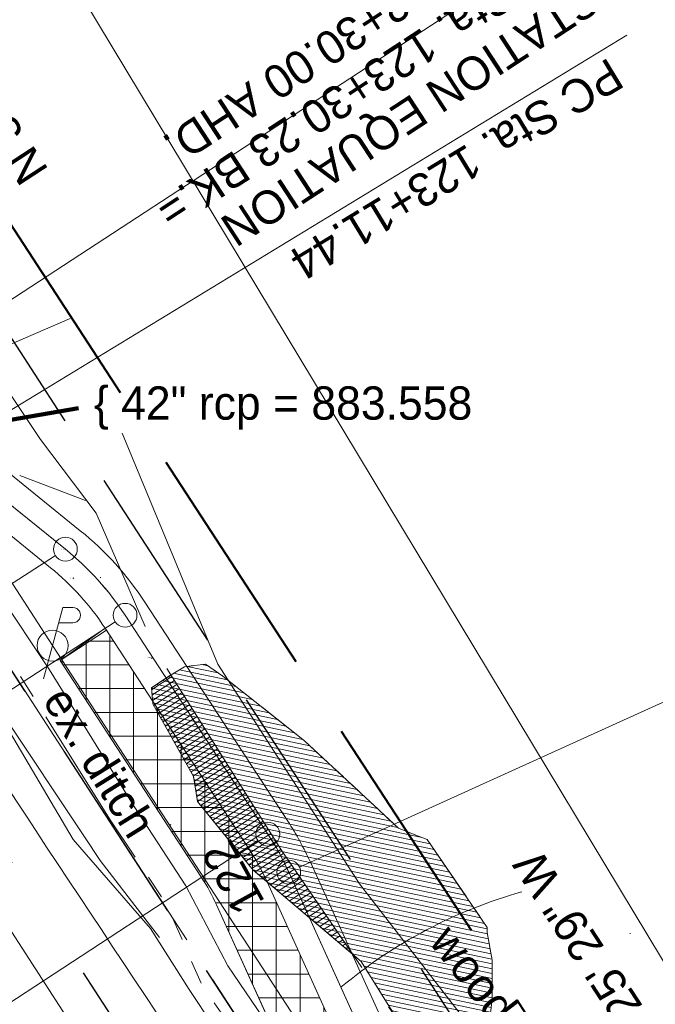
# Model space of a CAD drawing. Header units: feet. Extents: x 2433273 to 2447442, y 555003 to 575201.
# Tile 63 of 226: x 2438856 to 2438990, y 562594 to 562801. Entities that reach past the tile are written whole.
import ezdxf
from ezdxf.enums import TextEntityAlignment as Align

# ---------------------------------------------------------------- set-up
doc = ezdxf.new("R2010")
doc.units = ezdxf.units.FT
doc.header["$LTSCALE"] = 50
doc.header["$MEASUREMENT"] = 0
for name, pattern in [('cl20', [100, 5, -5, 80, -5, 5]), ('cl50', [100, 7.5, -7.5, 70, -7.5, 7.5]), ('constlimit', [0.85, 0.65, -0.1, -0.1]), ('DGN Style 2', [484.236387, 290.541832, -193.694555]), ('DGN Style 3', [677.930942, 484.236387, -193.694555]), ('esmtshpr', [5.35, 1, -0.175, -0.175, 4]), ('esmtuex', [4.65, 0.8, -0.275, -0.275, 0.8, -0.3, 0.8, -0.3, 0.8, -0.3]), ('fencepr', [1, 0.925, 0.075]), ('rowex', [4.85, 0.8, -0.375, -0.375, 0.8, -0.3, 0.8, -0.3, 0.8, -0.3]), ('stream', [1.4, 0.7, -0.1, 0.1, -0.1, 0.1, -0.1, 0.1, -0.1]), ('treelt', [0.3, -0.15, -0.15])]:
    doc.linetypes.add(name, pattern=pattern)
for name, color, linetype, lineweight in [('DR_X_Ditch', 133, 'stream', 0), ('EV_Ecological_Wetlands', 151, 'stream', 13), ('GE_P_CL_50', 7, 'cl50', 13), ('PV_P_Bikeway', 193, 'Continuous', 13), ('PV_X_EOP', 7, 'DGN Style 3', 0), ('RD_P_Fence', 230, 'fencepr', 13), ('RD_X_GR_Lt', 97, 'Continuous', 0), ('RW_P_Const_Limits', 120, 'constlimit', 0), ('RW_P_Esmt_SH', 193, 'esmtshpr', 40), ('RW_X_CL_20', 6, 'cl20', 0), ('RW_X_Esmt_U', 6, 'esmtuex', 30), ('RW_X_Fee_RW', 6, 'rowex', 30), ('SV_X_Break_Lines', 4, 'DGN Style 2', 0), ('SV_X_Text', 7, 'Continuous', 0), ('UT_X_Electric_Cells', 1, 'Continuous', 0), ('UT_X_Overhead_Electric', 1, 'Continuous', 0), ('VG_P_Cells', 3, 'Continuous', 13), ('VG_X_Tree_Line_Lt', 3, 'treelt', 0)]:
    doc.layers.add(name, color=color, linetype=linetype, lineweight=lineweight)
doc.layers.add('GK_Visualization', color=30, linetype='Continuous', lineweight=13, plot=False)
doc.styles.add('Slanted-Normal LS 0.50', font='font31.shx', dxfattribs={"height": 0.14})
doc.styles.add('Slanted-Normal LS 0.50_0', font='font31.shx')
doc.styles.add('Style-font30', font='font30.shx')
doc.styles.add('Style-font31', font='font31.shx')
doc.dimstyles.new('Dec-0  Slanted', dxfattribs={"dimscale": 50, "dimtxt": 0.14, "dimasz": 0.14, "dimexe": 0.07, "dimexo": 0.07, "dimgap": 0.07, "dimtad": 1, "dimdec": 0, "dimzin": 3, "dimdsep": 46, "dimtxsty": 'Slanted-Normal LS 0.50_0', "dimcen": 0.09, "dimclrd": 97, "dimclre": 97, "dimclrt": 7, "dimadec": 0, "dimazin": 3, "dimtfac": 1, "dimtdec": 0, "dimtofl": 0, "dimtmove": 1, "dimatfit": 1, "dimfxl": 1, "dimtzin": 3, "dimlwd": 0, "dimlwe": 0, "dimarcsym": 0})

# ---------------------------------------------------------------- blocks, each defined once
blk = doc.blocks.new('X_24')
at = {"layer": 'GK_Visualization', "color": 1, "linetype": 'Continuous', "lineweight": 0}
for p, q in [((-0.07, -0.07), (0.07, 0.07)), ((-0.07, 0.07), (0.07, -0.07))]:
    blk.add_line(p, q, dxfattribs=at)
blk = doc.blocks.new('X_25')
at = {"layer": 'GK_Visualization', "color": 1, "linetype": 'Continuous', "lineweight": 0}
for p, q in [((-0.07, -0.07), (0.07, 0.07)), ((-0.07, 0.07), (0.07, -0.07))]:
    blk.add_line(p, q, dxfattribs=at)
blk = doc.blocks.new('X_56')
at = {"layer": 'GK_Visualization', "color": 1, "linetype": 'Continuous', "lineweight": 0}
for p, q in [((-0.07, -0.07), (0.07, 0.07)), ((-0.07, 0.07), (0.07, -0.07))]:
    blk.add_line(p, q, dxfattribs=at)
blk = doc.blocks.new('X_154')
at = {"layer": 'GK_Visualization', "color": 1, "linetype": 'Continuous', "lineweight": 0}
for p, q in [((-0.07, -0.07), (0.07, 0.07)), ((-0.07, 0.07), (0.07, -0.07))]:
    blk.add_line(p, q, dxfattribs=at)
blk = doc.blocks.new('X_155')
at = {"layer": 'GK_Visualization', "color": 1, "linetype": 'Continuous', "lineweight": 0}
for p, q in [((-0.07, -0.07), (0.07, 0.07)), ((-0.07, 0.07), (0.07, -0.07))]:
    blk.add_line(p, q, dxfattribs=at)
blk = doc.blocks.new('X_156')
at = {"layer": 'GK_Visualization', "color": 1, "linetype": 'Continuous', "lineweight": 0}
for p, q in [((-0.07, -0.07), (0.07, 0.07)), ((-0.07, 0.07), (0.07, -0.07))]:
    blk.add_line(p, q, dxfattribs=at)
blk = doc.blocks.new('X_157')
at = {"layer": 'GK_Visualization', "color": 1, "linetype": 'Continuous', "lineweight": 0}
for p, q in [((-0.07, -0.07), (0.07, 0.07)), ((-0.07, 0.07), (0.07, -0.07))]:
    blk.add_line(p, q, dxfattribs=at)
blk = doc.blocks.new('SURVPN-CROSS_91')
at = {"layer": 'GK_Visualization', "color": 30, "linetype": 'Continuous', "lineweight": 0}
for p, q in [((0.07, 0), (-0.07, 0)), ((0, 0.07), (0, -0.07))]:
    blk.add_line(p, q, dxfattribs=at)
blk = doc.blocks.new('SURVPN-CROSS_92')
at = {"layer": 'GK_Visualization', "color": 30, "linetype": 'Continuous', "lineweight": 0}
for p, q in [((0.07, 0), (-0.07, 0)), ((0, 0.07), (0, -0.07))]:
    blk.add_line(p, q, dxfattribs=at)
blk = doc.blocks.new('SURVPN-CROSS_93')
at = {"layer": 'GK_Visualization', "color": 30, "linetype": 'Continuous', "lineweight": 0}
for p, q in [((0.07, 0), (-0.07, 0)), ((0, 0.07), (0, -0.07))]:
    blk.add_line(p, q, dxfattribs=at)
blk = doc.blocks.new('SURVPN-CROSS_94')
at = {"layer": 'GK_Visualization', "color": 30, "linetype": 'Continuous', "lineweight": 0}
for p, q in [((0.07, 0), (-0.07, 0)), ((0, 0.07), (0, -0.07))]:
    blk.add_line(p, q, dxfattribs=at)
blk = doc.blocks.new('SURVPN-CROSS_95')
at = {"layer": 'GK_Visualization', "color": 30, "linetype": 'Continuous', "lineweight": 0}
for p, q in [((0.07, 0), (-0.07, 0)), ((0, 0.07), (0, -0.07))]:
    blk.add_line(p, q, dxfattribs=at)
blk = doc.blocks.new('SURVPN-CROSS_96')
at = {"layer": 'GK_Visualization', "color": 30, "linetype": 'Continuous', "lineweight": 0}
for p, q in [((0.07, 0), (-0.07, 0)), ((0, 0.07), (0, -0.07))]:
    blk.add_line(p, q, dxfattribs=at)
blk = doc.blocks.new('SURVPN-CROSS_97')
at = {"layer": 'GK_Visualization', "color": 30, "linetype": 'Continuous', "lineweight": 0}
for p, q in [((0.07, 0), (-0.07, 0)), ((0, 0.07), (0, -0.07))]:
    blk.add_line(p, q, dxfattribs=at)
blk = doc.blocks.new('SURVPN-CROSS_98')
at = {"layer": 'GK_Visualization', "color": 30, "linetype": 'Continuous', "lineweight": 0}
for p, q in [((0.07, 0), (-0.07, 0)), ((0, 0.07), (0, -0.07))]:
    blk.add_line(p, q, dxfattribs=at)
blk = doc.blocks.new('SURVPN-CROSS_103')
at = {"layer": 'GK_Visualization', "color": 30, "linetype": 'Continuous', "lineweight": 0}
for p, q in [((0.07, 0), (-0.07, 0)), ((0, 0.07), (0, -0.07))]:
    blk.add_line(p, q, dxfattribs=at)
blk = doc.blocks.new('PP_25')
at = {"layer": 'UT_X_Electric_Cells', "color": 1, "linetype": 'Continuous', "lineweight": 0}
for p, q in [((0.0428, 0.16), (-0.0375, -0.14)), ((0.0428, 0.16), (0.0853, 0.16)), ((0.0258, 0.0962), (0.0853, 0.0962))]:
    blk.add_line(p, q, dxfattribs=at)
blk.add_circle((0, 0), 0.065, dxfattribs=at)
at = {"layer": 'UT_X_Electric_Cells', "color": 1, "linetype": 'Continuous', "lineweight": 0, "extrusion": (0, 0, -1)}
blk.add_arc((-0.086, 0.1281), 0.0319, 88.8767, 271.1233, dxfattribs=at)

msp = doc.modelspace()

# ---------------------------------------------------------------- hatches: boundary and pattern name
at = {"layer": 'EV_Ecological_Wetlands', "linetype": 'Continuous'}
h = msp.add_hatch(dxfattribs=at)
h.set_pattern_fill('HATCH', color=256, style=0, pattern_type=2)
h.set_pattern_definition([(168.13908, (2438971.1135, 562442.503), (-0.2055368, -0.9786494), [])])
h.paths.add_polyline_path([(2438935.67, 562630.7), (2438915.95, 562649.03), (2438898.73, 562662.64), (2438895.12, 562665.14), (2438890.67, 562664.59), (2438887.9, 562662.92), (2438883.73, 562660.14), (2438884.01, 562656.81), (2438892.62, 562641.53), (2438893.45, 562636.25), (2438905.15, 562621.84), (2438927.85, 562602.64), (2438942.39, 562579.36), (2438980.8, 562529.32), (2439025.03, 562464.14), (2439072.59, 562388.74), (2439073.14, 562386.14), (2439071.94, 562383.86), (2439059.56, 562366.54), (2439066.63, 562355.67), (2439097.34, 562362.09), (2439104.01, 562365.7), (2439115.12, 562372.82), (2439097.12, 562400.5), (2439096.81, 562400.96), (2439048.1, 562472.37), (2439033.58, 562493.65), (2438979.13, 562573.48), (2438972.83, 562577.68), (2438960.67, 562584.31), (2438958.45, 562585.42), (2438955.12, 562588.2), (2438954.84, 562589.87), (2438955.4, 562594.87), (2438955.4, 562602.92), (2438954.36, 562608.75), (2438954.36, 562609.79), (2438941.75, 562628.27), (2438939.01, 562629.31)])
h = msp.add_hatch(dxfattribs=at)
h.set_pattern_fill('HATCH', color=256, style=0, pattern_type=2)
h.set_pattern_definition([(213.139, (2438897.7607, 562640.2515), (0.546673, -0.837346), [])])
h.paths.add_polyline_path([(2438911.18, 562625.88), (2438887.85, 562662.89), (2438883.73, 562660.14), (2438884.01, 562656.81), (2438892.62, 562641.53), (2438893.45, 562636.25), (2438905.15, 562621.84), (2438926.12, 562604.1)])
at = {"layer": 'VG_P_Cells', "lineweight": 0}
h = msp.add_hatch(dxfattribs=at)
h.set_pattern_fill('ANSI37', color=256, scale=40, angle=45, style=0)
h.paths.add_polyline_path([(2438929.96, 562572.97, -0.038042), (2438925.2, 562581.63), (2438908.07, 562619.36, 0.038042), (2438904.04, 562626.68), (2438874.01, 562672.68), (2438864.52, 562665.88), (2438894.28, 562620.31, -0.038042), (2438897.45, 562614.54), (2438914.58, 562576.81, 0.038042), (2438920.19, 562566.6), (2438926.99, 562556.19), (2438936.75, 562562.56)])

# ---------------------------------------------------------------- linework, layer by layer
at = {"layer": 'DR_X_Ditch', "ltscale": 0.500001, "flags": 128}
msp.add_lwpolyline([(2438866.64, 562737.78), (2438851.48, 562731.29), (2438845.14, 562723.07), (2438828.5, 562711.82)], dxfattribs=at)
at = {"layer": 'DR_X_Ditch', "flags": 128}
msp.add_lwpolyline([(2439070.86, 562331.38), (2439041.59, 562379.04), (2439018.47, 562411.94), (2438988.48, 562457.87), (2438960.45, 562500.75), (2438930.48, 562546.64), (2438894.62, 562597.22), (2438886.75, 562614.97), (2438874.9, 562632.61), (2438857.05, 562661.22), (2438844.34, 562681.01), (2438843.49, 562689.03), (2438846.12, 562698.59), (2438842.07, 562714.03), (2438846.58, 562728.37), (2438848.57, 562731.81)], dxfattribs=at)
at = {"layer": 'EV_Ecological_Wetlands', "linetype": 'Continuous', "flags": 128}
msp.add_lwpolyline([(2438954.84, 562589.87), (2438955.4, 562594.87), (2438955.4, 562602.92), (2438954.36, 562608.75), (2438954.36, 562609.79), (2438941.75, 562628.27), (2438939.01, 562629.31), (2438935.67, 562630.7), (2438935.67, 562630.7), (2438915.95, 562649.03), (2438898.73, 562662.64), (2438895.12, 562665.14), (2438890.67, 562664.59), (2438887.9, 562662.92), (2438883.73, 562660.14), (2438884.01, 562656.81), (2438892.62, 562641.53), (2438893.45, 562636.25), (2438905.15, 562621.84), (2438927.85, 562602.64), (2438942.39, 562579.36)], dxfattribs=at)
at = {"layer": 'EV_Ecological_Wetlands', "ltscale": 0.500001, "flags": 128}
msp.add_lwpolyline([(2438939.01, 562629.31), (2438941.75, 562628.27), (2438954.36, 562609.79), (2438954.36, 562608.75), (2438955.4, 562602.92), (2438955.4, 562594.87), (2438954.84, 562589.87), (2438955.12, 562588.2), (2438958.45, 562585.42), (2438960.67, 562584.31), (2438972.83, 562577.68), (2438979.13, 562573.48), (2439033.58, 562493.65), (2439048.1, 562472.37), (2439096.81, 562400.96), (2439097.12, 562400.5), (2439115.12, 562372.82), (2439104.01, 562365.7), (2439097.34, 562362.09), (2439066.63, 562355.67), (2439059.56, 562366.54), (2439071.94, 562383.86), (2439073.14, 562386.14), (2439072.59, 562388.74), (2439025.03, 562464.14), (2438980.8, 562529.32), (2438942.39, 562579.36), (2438927.85, 562602.64), (2438905.15, 562621.84), (2438893.45, 562636.25), (2438892.62, 562641.53), (2438884.01, 562656.81), (2438883.73, 562660.14), (2438887.9, 562662.92), (2438890.67, 562664.59), (2438895.12, 562665.14), (2438898.73, 562662.64), (2438915.95, 562649.03), (2438935.67, 562630.7), (2438939.01, 562629.31)], close=True, dxfattribs=at)
at = {"layer": 'EV_Ecological_Wetlands', "linetype": 'Continuous', "flags": 128}
msp.add_lwpolyline([(2438911.18, 562625.88), (2438887.85, 562662.89), (2438883.73, 562660.14), (2438884.01, 562656.81), (2438892.62, 562641.53), (2438893.45, 562636.25), (2438905.15, 562621.84), (2438926.12, 562604.1), (2438911.18, 562625.88)], close=True, dxfattribs=at)
at = {"layer": 'GE_P_CL_50', "linetype": 'Continuous'}
for p, q in [((2438829.3, 562725.45), (2438973.55, 562819.63)), ((2438842.06, 562711.18), (2438983.68, 562797.32)), ((2439071.87, 562693.75), (2438914.89, 562622.46)), ((2438863.55, 562687.94), (2438721.83, 562596.76)), ((2438876.11, 562674.05), (2438732.55, 562580.32)), ((2438906.14, 562628.05), (2438750.43, 562526.4)), ((2438910.51, 562625.62), (2438906.14, 562623.2))]:
    msp.add_line(p, q, dxfattribs=at)
at = {"layer": 'GE_P_CL_50'}
for p, q in [((2438865.65, 562689.3), (2438839.76, 562710.2)), ((2438908.23, 562629.42), (2438878.2, 562675.41)), ((2438929.75, 562583.69), (2438912.62, 562621.43))]:
    msp.add_line(p, q, dxfattribs=at)
at = {"layer": 'GE_P_CL_50', "linetype": 'Continuous'}
for centre in [(2438865.65, 562689.3), (2438878.2, 562675.41), (2438908.23, 562629.42), (2438912.62, 562621.43)]:
    msp.add_circle(centre, 2.5, dxfattribs=at)
at = {"layer": 'GE_P_CL_50'}
for centre, start, end in [((2438827.96, 562642.61), 33.1391, 51.084), ((2438857.99, 562596.62), 24.4246, 33.1391)]:
    msp.add_arc(centre, 60, start, end, dxfattribs=at)
at = {"layer": 'GE_P_CL_50', "linetype": 'Continuous', "extrusion": (0, 0, -1)}
msp.add_arc((-2438989.7, 562518.01), 103.18, 50.1636, 74.2248, dxfattribs=at)
at = {"layer": 'GK_Visualization', "color": 1, "flags": 128}
msp.add_lwpolyline([(2438934.14, 562575.7, -0.038042), (2438929.75, 562583.69), (2438912.62, 562621.43, 0.038042), (2438908.23, 562629.42), (2438878.2, 562675.41, 0.07846), (2438865.65, 562689.3), (2438839.76, 562710.2, -0.07846), (2438827.21, 562724.09)], format="xyb", dxfattribs=at)
at = {"layer": 'GK_Visualization', "color": 30}
for centre, start, end in [((2438827.96, 562642.61), 33.1391, 51.084), ((2438857.99, 562596.62), 24.4246, 33.1391)]:
    msp.add_arc(centre, 60, start, end, dxfattribs=at)
at = {"layer": 'PV_P_Bikeway'}
for p, q in [((2438868.79, 562693.19), (2438843.51, 562713.6)), ((2438862.51, 562685.41), (2438836, 562706.81)), ((2438912.42, 562632.15), (2438882.39, 562678.15)), ((2438904.04, 562626.68), (2438874.01, 562672.68)), ((2438934.31, 562585.76), (2438917.17, 562623.49)), ((2438925.2, 562581.63), (2438908.07, 562619.36))]:
    msp.add_line(p, q, dxfattribs=at)
for centre, radius, start, end in [((2438827.96, 562642.61), 65, 33.1391, 51.084), ((2438827.96, 562642.61), 55, 33.1391, 51.084), ((2438857.99, 562596.62), 65, 24.4246, 33.1391), ((2438857.99, 562596.62), 55, 24.4246, 33.1391)]:
    msp.add_arc(centre, radius, start, end, dxfattribs=at)
at = {"layer": 'PV_X_EOP'}
msp.add_open_spline([(2437738.68, 564441.35), (2437720.9, 564441.13), (2437703.13, 564440.92), (2437685.35, 564440.71), (2437668.56, 564440.51), (2437651.78, 564439.93), (2437634.99, 564439.67), (2437617.86, 564439.4), (2437600.73, 564439.47), (2437583.6, 564439.24), (2437563.34, 564438.98), (2437543.08, 564438.4), (2437522.83, 564437.92), (2437506.58, 564437.54), (2437490.35, 564436.67), (2437474.12, 564435.8), (2437461.69, 564435.14), (2437449.61, 564432.12), (2437437.43, 564429), (2437427.84, 564426.54), (2437419.51, 564423.22), (2437411.47, 564415.29), (2437404.31, 564408.23), (2437401.14, 564400.03), (2437400.27, 564391.69), (2437399.58, 564385.08), (2437400.88, 564377.83), (2437404.34, 564371.38), (2437407.05, 564366.35), (2437409.78, 564361.77), (2437414.16, 564358.52), (2437418.57, 564355.24), (2437422.98, 564352.16), (2437427.57, 564349.24), (2437442.23, 564339.91), (2437456.8, 564330.46), (2437471.58, 564321.33), (2437486.7, 564311.99), (2437501.8, 564302.64), (2437516.98, 564293.4), (2437532.81, 564283.78), (2437548.7, 564274.25), (2437564.52, 564264.6), (2437581.06, 564254.5), (2437597.57, 564244.35), (2437614.12, 564234.27), (2437628.9, 564225.26), (2437643.68, 564216.26), (2437658.47, 564207.25), (2437675.31, 564196.99), (2437692.15, 564186.71), (2437709, 564176.44), (2437724.77, 564166.84), (2437740.63, 564157.4), (2437756.41, 564147.81), (2437773.76, 564137.27), (2437791.07, 564126.66), (2437808.19, 564115.76), (2437822.45, 564106.67), (2437836.71, 564097.59), (2437850.97, 564088.5), (2437865.18, 564078.28), (2437879.39, 564068.06), (2437893.6, 564057.83), (2437906.73, 564046.82), (2437919.87, 564035.8), (2437933, 564024.79), (2437946.01, 564012.17), (2437959.03, 563999.55), (2437972.04, 563986.93), (2437983.58, 563973.64), (2437995.13, 563960.35), (2438006.67, 563947.06), (2438018.72, 563930.8), (2438030.78, 563914.53), (2438042.84, 563898.27), (2438052.04, 563884.46), (2438061.24, 563870.65), (2438070.45, 563856.84), (2438081.36, 563840.47), (2438091.62, 563823.66), (2438102.32, 563807.15), (2438111.24, 563793.38), (2438120.16, 563779.61), (2438129.09, 563765.84), (2438139.84, 563749.28), (2438150.66, 563732.76), (2438161.38, 563716.17), (2438171.62, 563700.32), (2438181.62, 563684.32), (2438191.65, 563668.33), (2438200.74, 563653.83), (2438209.82, 563639.31), (2438218.91, 563624.81), (2438227.94, 563610.41), (2438236.97, 563596.01), (2438246.02, 563581.63), (2438256.07, 563565.67), (2438266.52, 563549.97), (2438276.63, 563534.04), (2438287.44, 563517.02), (2438298.1, 563499.9), (2438308.91, 563482.88), (2438319.89, 563465.61), (2438331.01, 563448.42), (2438341.94, 563431.12), (2438351.22, 563416.44), (2438360.47, 563401.74), (2438369.72, 563387.04), (2438379.78, 563371.04), (2438389.69, 563354.94), (2438399.85, 563339.01), (2438411.76, 563320.35), (2438423.98, 563301.89), (2438435.99, 563283.3), (2438447.16, 563266.03), (2438458.31, 563248.75), (2438469.48, 563231.48), (2438479.92, 563215.33), (2438490.32, 563199.15), (2438500.89, 563183.08), (2438510.59, 563168.34), (2438520.32, 563153.62), (2438530.04, 563138.88), (2438540.36, 563123.21), (2438550.71, 563107.55), (2438561.01, 563091.86), (2438570.87, 563076.84), (2438580.36, 563061.59), (2438590.09, 563046.49), (2438600.15, 563030.88), (2438610.24, 563015.29), (2438620.3, 562999.68), (2438629.84, 562984.86), (2438639.27, 562969.97), (2438648.82, 562955.15), (2438658.88, 562939.55), (2438669.25, 562924.16), (2438679.37, 562908.59), (2438689.76, 562892.59), (2438699.94, 562876.45), (2438710.33, 562860.45), (2438720.18, 562845.3), (2438730.45, 562830.42), (2438740.2, 562815.21), (2438750.07, 562799.84), (2438759.91, 562784.45), (2438769.74, 562769.05), (2438779.89, 562753.17), (2438790.02, 562737.29), (2438800.16, 562721.41), (2438809.45, 562706.87), (2438818.77, 562692.35), (2438828.16, 562677.88), (2438838.5, 562661.93), (2438848.97, 562646.06), (2438859.42, 562630.18), (2438871.62, 562611.63), (2438884.06, 562593.24), (2438896.14, 562574.62), (2438907.46, 562557.18), (2438918.7, 562539.69), (2438929.95, 562522.21), (2438942.38, 562502.9), (2438954.78, 562483.58), (2438967.22, 562464.28), (2438977.57, 562448.22), (2438988.15, 562432.32), (2438998.56, 562416.3), (2439008.97, 562400.27), (2439018.91, 562383.94), (2439029.48, 562368.02), (2439039.3, 562353.25), (2439049.12, 562338.48), (2439058.94, 562323.71)], degree=3, knots=[0, 0, 0, 0, 0.008391, 0.008391, 0.008391, 0.016317, 0.016317, 0.016317, 0.024404, 0.024404, 0.024404, 0.033969, 0.033969, 0.033969, 0.041641, 0.041641, 0.041641, 0.047512, 0.047512, 0.047512, 0.052131, 0.052131, 0.052131, 0.056242, 0.056242, 0.056242, 0.059501, 0.059501, 0.059501, 0.062047, 0.062047, 0.062047, 0.064614, 0.064614, 0.064614, 0.072814, 0.072814, 0.072814, 0.081201, 0.081201, 0.081201, 0.089946, 0.089946, 0.089946, 0.099094, 0.099094, 0.099094, 0.107266, 0.107266, 0.107266, 0.116579, 0.116579, 0.116579, 0.125294, 0.125294, 0.125294, 0.134876, 0.134876, 0.134876, 0.142857, 0.142857, 0.142857, 0.285714, 0.285714, 0.285714, 0.428571, 0.428571, 0.428571, 0.571429, 0.571429, 0.571429, 0.714286, 0.714286, 0.714286, 0.857143, 0.857143, 0.857143, 0.860938, 0.860938, 0.860938, 0.865439, 0.865439, 0.865439, 0.869191, 0.869191, 0.869191, 0.873707, 0.873707, 0.873707, 0.878023, 0.878023, 0.878023, 0.881937, 0.881937, 0.881937, 0.885824, 0.885824, 0.885824, 0.890137, 0.890137, 0.890137, 0.894749, 0.894749, 0.894749, 0.899429, 0.899429, 0.899429, 0.903401, 0.903401, 0.903401, 0.907724, 0.907724, 0.907724, 0.912786, 0.912786, 0.912786, 0.917489, 0.917489, 0.917489, 0.921887, 0.921887, 0.921887, 0.925923, 0.925923, 0.925923, 0.930216, 0.930216, 0.930216, 0.934324, 0.934324, 0.934324, 0.938571, 0.938571, 0.938571, 0.942602, 0.942602, 0.942602, 0.946847, 0.946847, 0.946847, 0.95121, 0.95121, 0.95121, 0.955343, 0.955343, 0.955343, 0.959521, 0.959521, 0.959521, 0.963829, 0.963829, 0.963829, 0.967775, 0.967775, 0.967775, 0.972122, 0.972122, 0.972122, 0.977199, 0.977199, 0.977199, 0.981954, 0.981954, 0.981954, 0.987205, 0.987205, 0.987205, 0.991573, 0.991573, 0.991573, 0.995944, 0.995944, 0.995944, 1, 1, 1, 1], dxfattribs=at)
at = {"layer": 'RD_P_Fence'}
msp.add_line((2438869.91, 562699.52), (2438856.04, 562704.77), dxfattribs=at)
at = {"layer": 'RD_X_GR_Lt', "flags": 128}
msp.add_lwpolyline([(2438789.62, 562756.5), (2438802, 562733.4), (2438828.55, 562691.58), (2438852.46, 562654.64), (2438869.69, 562628.84), (2438872.95, 562623.85), (2438885.45, 562607.72)], dxfattribs=at)
at = {"layer": 'RW_P_Const_Limits'}
msp.add_line((2438860.39, 562712.37), (2438852.69, 562723.93), dxfattribs=at)
at = {"layer": 'RW_P_Const_Limits', "flags": 128}
for points in [[(2438860.39, 562712.37), (2438860.39, 562712.37), (2438860.39, 562712.37)], [(2438872.13, 562696.88), (2438860.39, 562712.37), (2438860.39, 562712.37)], [(2439032.27, 562467.26), (2439000.25, 562506.9), (2438968.43, 562545.48), (2438939.27, 562584.92), (2438911.18, 562625.88), (2438884.51, 562668.19), (2438872.13, 562696.88)], [(2439072.62, 562374.18), (2439038.89, 562411.88), (2439011.57, 562453.73), (2438973.13, 562485.02), (2438947.46, 562529.26), (2438915.96, 562569.08), (2438847.61, 562674.18), (2438831.37, 562687.64)]]:
    msp.add_lwpolyline(points, dxfattribs=at)
at = {"layer": 'RW_P_Esmt_SH'}
msp.add_line((2438987.96, 562552.62), (2438343.18, 563540.24), dxfattribs=at)
at = {"layer": 'RW_X_CL_20'}
msp.add_line((2439330.9, 561875.89), (2438239.32, 563554.6), dxfattribs=at)
msp.add_line((2439330.9, 561875.89), (2438239.32, 563554.6), dxfattribs=at)
at = {"layer": 'RW_X_Esmt_U'}
for p, q in [((2438325.64, 563436.53), (2439337.6, 561880.25)), ((2438396.72, 563437.28), (2439387.9, 561912.96))]:
    msp.add_line(p, q, dxfattribs=at)
at = {"layer": 'RW_X_Fee_RW'}
msp.add_line((2439355.99, 561892.33), (2438264.63, 563570.71), dxfattribs=at)
at = {"layer": 'SV_X_Break_Lines', "flags": 128}
for points in [[(2439939.08, 561027.64), (2439937, 561031.11), (2439929.28, 561042.55), (2439926.83, 561045.99), (2439928.12, 561046.65), (2439932.48, 561040.81), (2439939.08, 561031.11), (2439940.5, 561028.44), (2434762.32, 569617.07), (2434766.17, 569570.35), (2434771.59, 569523.5), (2434776.6, 569483.36), (2434783.98, 569457.22), (2434788.63, 569439.84), (2434794.69, 569434.9), (2434798.31, 569432.92), (2434803.06, 569435.73), (2434809.38, 569440.3), (2434807.88, 569450.49), (2434802.86, 569461.6), (2434798.94, 569493.67), (2434795.84, 569520.55), (2434790.67, 569569.8), (2434788.76, 569594.66)], [(2439065.44, 562327.77), (2439039.07, 562377.48), (2439014.86, 562409.73), (2438984.9, 562455.92), (2438957.03, 562498.4), (2438926.48, 562544.34), (2438891.71, 562596.75), (2438883.57, 562609.59), (2438867.28, 562628.3), (2438846.31, 562663.65), (2438844.56, 562668.91), (2438841.29, 562674.96), (2438836.16, 562685.52), (2438834.24, 562699.79), (2438827.62, 562698.94), (2438811.52, 562722.85), (2438800.91, 562739.72), (2438789.81, 562758.24), (2438783.5, 562759.91), (2438757.04, 562805.27), (2438727.25, 562847.38), (2438696.49, 562895.15), (2438668.64, 562941.92), (2438642.48, 562981.5), (2438608.66, 563032.42), (2438580.28, 563076.79), (2438548.33, 563125.91), (2438519.6, 563168.96), (2438490.04, 563215.64), (2438461.86, 563254.78), (2438461.66, 563254.88), (2438436.46, 563296.1), (2438429.65, 563309.01), (2438424.63, 563314.68)], [(2439074.22, 562333.78), (2439044.53, 562381.62), (2439024.9, 562409.07), (2439023.3, 562411.84), (2439022.21, 562415.74), (2438991.97, 562461.77), (2438964.29, 562504.27), (2438934.63, 562550.41), (2438899.84, 562601.77), (2438891, 562618.55), (2438880.09, 562635.25), (2438862.33, 562663.97), (2438851.53, 562680.06), (2438848.84, 562686.55), (2438850.01, 562701.57), (2438845.15, 562713.5), (2438848.59, 562725.42), (2438850.63, 562729.69)]]:
    msp.add_lwpolyline(points, dxfattribs=at)
at = {"layer": 'UT_X_Overhead_Electric', "flags": 128}
msp.add_lwpolyline([(2440484.94, 560125.89), (2440303.4, 560483.16), (2440077.36, 560814.73), (2439858.91, 561146.66), (2439663.79, 561442.6), (2439469.82, 561735.95), (2439281.04, 562024.84), (2439081.21, 562334.43), (2438862.95, 562669.03), (2438655.7, 562988.75), (2438247.85, 563617.47), (2438037.55, 563946.39), (2437842.2, 564172.7), (2437639.95, 564407.64)], dxfattribs=at)
at = {"layer": 'VG_P_Cells'}
for p, q in [((2438864.52, 562665.88), (2438874.29, 562672.26)), ((2438894.28, 562620.31), (2438864.52, 562665.88)), ((2438914.58, 562576.81), (2438897.45, 562614.54))]:
    msp.add_line(p, q, dxfattribs=at)
at = {"layer": 'VG_P_Cells', "lineweight": 0, "flags": 128}
msp.add_lwpolyline([(2438929.96, 562572.97, -0.038042), (2438925.2, 562581.63), (2438908.07, 562619.36, 0.038042), (2438904.04, 562626.68), (2438874.01, 562672.68), (2438864.52, 562665.88), (2438894.28, 562620.31, -0.038042), (2438897.45, 562614.54), (2438914.58, 562576.81, 0.038042), (2438920.19, 562566.6), (2438926.99, 562556.19), (2438936.75, 562562.56), (2438929.96, 562572.97)], format="xyb", close=True, dxfattribs=at)
at = {"layer": 'VG_P_Cells'}
msp.add_arc((2438857.99, 562596.62), 43.34, 24.4246, 33.1391, dxfattribs=at)
at = {"layer": 'VG_X_Tree_Line_Lt', "flags": 128}
msp.add_lwpolyline([(2439119.03, 562365.19), (2439100.47, 562365.57), (2439059.02, 562422.66), (2439018.97, 562485.58), (2438987.51, 562532.31), (2438960.2, 562576.72), (2438927.51, 562619), (2438897.71, 562665.13), (2438877.58, 562713.66)], dxfattribs=at)

# ---------------------------------------------------------------- block references
at = {"layer": 'GK_Visualization', "color": 30, "linetype": 'Continuous', "lineweight": 0}
for name, p in [('SURVPN-CROSS_103', (2438877.45, 562756.89)), ('SURVPN-CROSS_96', (2438865.65, 562689.3)), ('SURVPN-CROSS_98', (2438873.02, 562683.35)), ('SURVPN-CROSS_97', (2438878.2, 562675.41)), ('SURVPN-CROSS_92', (2438908.23, 562629.42)), ('SURVPN-CROSS_94', (2438910.73, 562625.59)), ('SURVPN-CROSS_93', (2438912.62, 562621.43)), ('SURVPN-CROSS_91', (2438984.38, 562608.5)), ('SURVPN-CROSS_95', (2438857.99, 562596.62))]:
    msp.add_blockref(name, p, dxfattribs=at)
at = {"layer": 'GK_Visualization', "color": 1, "linetype": 'Continuous', "lineweight": 0}
for name, p in [('X_157', (2438865.65, 562689.3)), ('X_25', (2438867.33, 562683.21)), ('X_156', (2438878.2, 562675.41)), ('X_24', (2438883.82, 562666.4)), ('X_56', (2438887.72, 562631.4)), ('X_155', (2438908.23, 562629.42)), ('X_154', (2438912.62, 562621.43))]:
    msp.add_blockref(name, p, dxfattribs=at)
at = {"layer": 'UT_X_Electric_Cells', "color": 1, "linetype": 'Continuous', "lineweight": 0, "xscale": 50, "yscale": 50, "zscale": 50}
msp.add_blockref('PP_25', (2438862.95, 562669.03), dxfattribs=at)

# ---------------------------------------------------------------- texts
at = {"layer": 'GE_P_CL_50', "linetype": 'Continuous', "style": 'Style-font31'}
for s, p in [('N 33%%d 08\' 21" W', (2438838.33, 562792.81)), ('N 24%%d 25\' 29" W', (2438977.55, 562595.21))]:
    msp.add_text(s, height=7, rotation=123.1391, dxfattribs=at).set_placement(p, align=Align.TOP_CENTER)
msp.add_text('PC Sta. 123+11.44', height=7, rotation=211.31, dxfattribs=at).set_placement((2438979.97, 562792.76))
msp.add_text('122', height=7, rotation=118.9067, dxfattribs=at).set_placement((2438903.95, 562621.99), align=Align.CENTER)
at = {"layer": 'GE_P_CL_50', "linetype": 'Continuous', "insert": (2438963.25, 562826.45), "char_height": 7, "attachment_point": 7, "rotation": 213.1391, "line_spacing_factor": 0.9, "style": 'Style-font31'}
msp.add_mtext('STATION EQUATION\\PPT Sta. 123+30.23 BK.=\\PSTA. 123+30.00 AHD.\\P', dxfattribs=at)
at = {"layer": 'GK_Visualization', "color": 1, "style": 'Style-font30'}
for s, p in [('TEMP10014', (2438865.65, 562689.3)), ('TEMP105', (2438867.33, 562683.21)), ('TEMP10013', (2438878.2, 562675.41)), ('TEMP104', (2438883.82, 562666.4)), ('TEMP36', (2438887.72, 562631.4)), ('TEMP10012', (2438908.23, 562629.42)), ('TEMP10011', (2438912.62, 562621.43))]:
    msp.add_text(s, height=0.14, dxfattribs=at).set_placement(p, align=Align.RIGHT)
at = {"layer": 'SV_X_Text', "style": 'Slanted-Normal LS 0.50'}
for s, rotation, p in [('ex. ditch', 301.9556, (2438860.68, 562657.51)), ('wooded area', 307.7048, (2438941.91, 562606.77))]:
    msp.add_text(s, height=7, rotation=rotation, dxfattribs=at).set_placement(p)
at = {"layer": 'SV_X_Text', "insert": (2438871.64, 562718.96), "char_height": 7, "attachment_point": 4, "line_spacing_factor": 0.606, "style": 'Slanted-Normal LS 0.50'}
msp.add_mtext('\\{ 42" rcp = 883.558', dxfattribs=at)

# ---------------------------------------------------------------- leaders
at = {"layer": 'SV_X_Text', "color": 97, "linetype": 'Continuous', "lineweight": 0, "annotation_type": 0, "has_hookline": 1, "hookline_direction": 0, "text_width": 106.83}
msp.add_leader([(2438828.32, 562712.05), (2438868.42, 562718.96)], dimstyle='Dec-0  Slanted', override={"dimtad": 0, "dimclrd": 0, "dimlwd": 65534}, dxfattribs=at)

doc.saveas('drawing.dxf')
